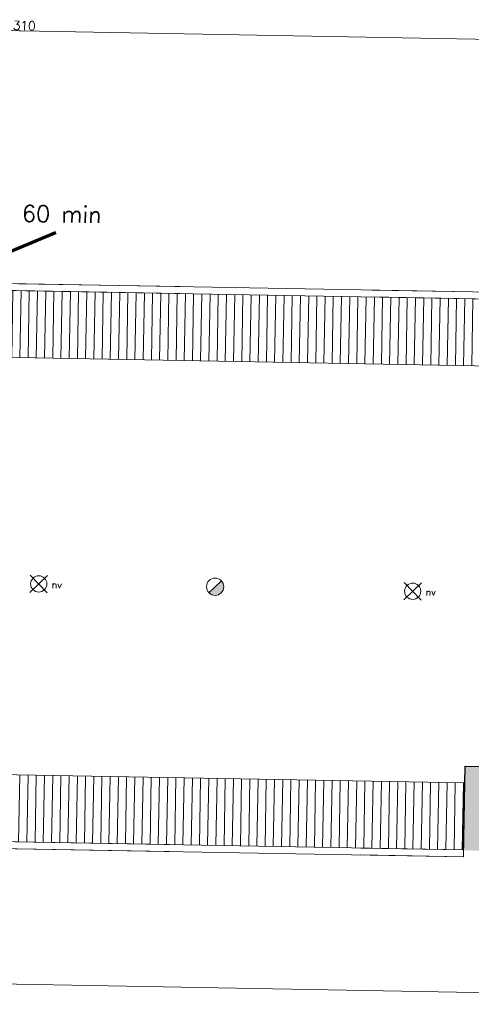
# Model space of a CAD drawing. Header units: millimetres. Extents: x -13022 to 1371524, y -38729 to 632593.
# Tile 202 of 256: x 1009128 to 1017371, y 4829 to 22801. Entities that reach past the tile are written whole.
import ezdxf

# ---------------------------------------------------------------- set-up
doc = ezdxf.new("R2010")
doc.units = ezdxf.units.MM
doc.header["$LTSCALE"] = 35
for name, pattern in [('AI9-LType1', [1.69333, 0.846665, -0.846665]), ('DASHED', [200, 100, -100]), ('DIVIDE', [1250, 862.5, -112.5, 25, -112.5, 25, -112.5])]:
    doc.linetypes.add(name, pattern=pattern)
for name, color, linetype, lineweight in [('Al65----_beveiliging-inst', 92, 'Continuous', 9), ('B95 tekst', 7, 'Continuous', 25), ('brandveiligheid voorzieningen', 10, 'Continuous', 9)]:
    doc.layers.add(name, color=color, linetype=linetype, lineweight=lineweight)
for name, color, linetype in [('LAYER102', 1, 'Continuous'), ('LAYER111', 7, 'Continuous'), ('LAYER22', 7, 'Continuous'), ('LAYER27', 7, 'Continuous'), ('LAYER28', 7, 'Continuous')]:
    doc.layers.add(name, color=color, linetype=linetype)
doc.styles.add('Algemeen', font='simplex.shx', dxfattribs={"height": 2.5})
doc.styles.get("Standard").update_dxf_attribs({"font": 'simplex.shx'})
doc.dimstyles.new('~R----C~', dxfattribs={"dimtxt": 162, "dimasz": 180, "dimexe": 0.18, "dimexo": 0.0625, "dimgap": 16.2, "dimtad": 1, "dimdec": 0, "dimzin": 0, "dimdsep": 46, "dimtxsty": 'Standard', "dimcen": 0.09, "dimse1": 1, "dimse2": 1, "dimclrd": 7, "dimadec": 0, "dimazin": 0, "dimtfac": 1, "dimtdec": 4, "dimtmove": 0, "dimatfit": 3, "dimfxl": 1, "dimtolj": 1, "dimtzin": 0, "dimlwd": 13, "dimarcsym": 0})

# ---------------------------------------------------------------- blocks, each defined once
blk = doc.blocks.new('*D135')
at = {"layer": 'Defpoints', "color": 0, "linetype": 'Continuous', "transparency": 16777216}
for p in [(1008358, 7795), (1028083, 7448), (1028036, 4856)]:
    blk.add_point(p, dxfattribs=at)
at = {"layer": 'LAYER102', "color": 7, "linetype": 'Continuous', "lineweight": 13, "transparency": 16777216}
blk.add_line((1008491, 5208), (1027856, 4859), dxfattribs=at)
at = {"layer": 'LAYER102', "color": 7, "linetype": 'Continuous', "transparency": 16777216}
for points in [[(1008492, 5238), (1008491, 5178), (1008311, 5211)], [(1027857, 4889), (1027856, 4829), (1028036, 4856)]]:
    blk.add_solid(points, dxfattribs=at)
at = {"layer": 'LAYER102', "color": 0, "linetype": 'Continuous', "transparency": 16777216, "insert": (1018175, 5131), "char_height": 162, "attachment_point": 5, "rotation": 358.9686}
blk.add_mtext('\\A1;19728', dxfattribs=at)
blk = doc.blocks.new('*D138')
at = {"layer": 'Defpoints', "color": 0, "linetype": 'Continuous', "transparency": 16777216}
for p in [(1028083, 7448), (1007635, 6871), (1084193, 6438)]:
    blk.add_point(p, dxfattribs=at)
at = {"layer": 'LAYER102', "color": 7, "linetype": 'Continuous', "lineweight": 13, "transparency": 16777216}
blk.add_line((1084180, 5673), (1084190, 6258), dxfattribs=at)
at = {"layer": 'LAYER102', "color": 7, "linetype": 'Continuous', "transparency": 16777216}
for points in [[(1084160, 6258), (1084220, 6257), (1084193, 6438)], [(1084150, 5674), (1084210, 5673), (1084176, 5493)]]:
    blk.add_solid(points, dxfattribs=at)
at = {"layer": 'LAYER102', "color": 0, "linetype": 'Continuous', "transparency": 16777216, "insert": (1084088, 5967), "char_height": 162, "attachment_point": 5, "rotation": 88.9686}
blk.add_mtext('\\A1;945', dxfattribs=at)
blk = doc.blocks.new('*D141')
at = {"layer": 'Defpoints', "color": 0, "linetype": 'Continuous', "transparency": 16777216}
for p in [(1008300, 20881), (1084429, 19511), (1083437, 18952)]:
    blk.add_point(p, dxfattribs=at)
at = {"layer": 'LAYER102', "color": 7, "linetype": 'Continuous', "lineweight": 13, "transparency": 16777216}
blk.add_line((1084422, 19114), (1084425, 19331), dxfattribs=at)
at = {"layer": 'LAYER102', "color": 7, "linetype": 'Continuous', "transparency": 16777216}
for points in [[(1084395, 19331), (1084455, 19330), (1084429, 19511)], [(1084392, 19115), (1084452, 19114), (1084418, 18934)]]:
    blk.add_solid(points, dxfattribs=at)
at = {"layer": 'LAYER102', "color": 0, "linetype": 'Continuous', "transparency": 16777216, "insert": (1084326, 19224), "char_height": 162, "attachment_point": 5, "rotation": 88.9686}
blk.add_mtext('\\A1;577', dxfattribs=at)
blk = doc.blocks.new('*D145')
at = {"layer": 'Defpoints', "color": 0, "linetype": 'Continuous', "transparency": 16777216}
for p in [(1008641, 22606), (1008300, 20881), (1008558, 17988)]:
    blk.add_point(p, dxfattribs=at)
at = {"layer": 'LAYER102', "color": 7, "linetype": 'Continuous', "lineweight": 13, "transparency": 16777216}
for p, q in [((1008151, 22615), (1007971, 22618)), ((1008331, 22612), (1008641, 22606)), ((1008821, 22603), (1009419, 22592))]:
    blk.add_line(p, q, dxfattribs=at)
at = {"layer": 'LAYER102', "color": 7, "linetype": 'Continuous', "transparency": 16777216}
for points in [[(1008152, 22645), (1008151, 22585), (1008331, 22612)], [(1008822, 22633), (1008821, 22573), (1008641, 22606)]]:
    blk.add_solid(points, dxfattribs=at)
at = {"layer": 'LAYER102', "color": 0, "linetype": 'Continuous', "transparency": 16777216, "insert": (1009212, 22693), "char_height": 162, "attachment_point": 5, "rotation": 358.9686}
blk.add_mtext('\\A1;310', dxfattribs=at)
blk = doc.blocks.new('*D146')
at = {"layer": 'Defpoints', "color": 0, "linetype": 'Continuous', "transparency": 16777216}
for p in [(1028353, 22251), (1008558, 17988), (1028246, 16287)]:
    blk.add_point(p, dxfattribs=at)
at = {"layer": 'LAYER102', "color": 7, "linetype": 'Continuous', "lineweight": 13, "transparency": 16777216}
blk.add_line((1008821, 22603), (1028173, 22254), dxfattribs=at)
at = {"layer": 'LAYER102', "color": 7, "linetype": 'Continuous', "transparency": 16777216}
for points in [[(1008822, 22633), (1008821, 22573), (1008641, 22606)], [(1028174, 22284), (1028173, 22224), (1028353, 22251)]]:
    blk.add_solid(points, dxfattribs=at)
at = {"layer": 'LAYER102', "color": 0, "linetype": 'Continuous', "transparency": 16777216, "insert": (1018499, 22526), "char_height": 162, "attachment_point": 5, "rotation": 358.9686}
blk.add_mtext('\\A1;19715', dxfattribs=at)
blk = doc.blocks.new('Brandmelder')
at = {"layer": 'brandveiligheid voorzieningen'}
blk.add_hatch(color=256, dxfattribs=at).paths.add_polyline_path([(76.62, -89.8, 0.198912), (75.85, -87.94), (72.13, -91.66, 0.668179)])
blk.add_line((72.13, -91.66), (75.85, -87.94), dxfattribs=at)
blk.add_circle((73.99, -89.8), 2.63, dxfattribs=at)
blk = doc.blocks.new('Noodverlichting')
at = {"layer": 'Al65----_beveiliging-inst', "color": 92}
for p, q in [((164, -62.36), (158.75, -57.12)), ((158.75, -62.36), (164, -57.12))]:
    blk.add_line(p, q, dxfattribs=at)
blk.add_circle((161.38, -59.74), 2.47, dxfattribs=at)
at = {"layer": 'Al65----_beveiliging-inst', "color": 7, "style": 'Algemeen'}
blk.add_text('nv', height=2.063, dxfattribs=at).set_placement((165.33, -60.96))

msp = doc.modelspace()

# ---------------------------------------------------------------- hatches: boundary and pattern name
at = {"layer": 'LAYER111', "linetype": 'Continuous', "lineweight": 5}
msp.add_hatch(color=254, dxfattribs=at).paths.add_polyline_path([(1017228.409, 7638.778), (1017256.098, 9176.857), (1017556.05, 9171.457), (1017534.441, 7971.152), (1017584.433, 7970.252), (1017578.354, 7632.588)], flags=0)
at = {"layer": 'LAYER27', "linetype": 'Continuous', "lineweight": 13}
h = msp.add_hatch(dxfattribs=at)
h.set_pattern_fill("~A--G'+~", angle=-1.0313675, style=0, pattern_type=0)
h.set_pattern_definition([(88.9686, (1008531.33, 16641.81), (-149.9757, 2.7), [])])
h.paths.add_polyline_path([(1008531.302, 16641.814), (1008553.34, 17865.913), (1028267.708, 17511.001), (1028245.67, 16286.902)], flags=0)
h = msp.add_hatch(dxfattribs=at)
h.set_pattern_fill("~A--G'+~", angle=-1.0313675, style=0, pattern_type=0)
h.set_pattern_definition([(88.9686, (1008357.94, 7807), (-149.9757, 2.7), [])])
h.paths.add_polyline_path([(1008357.937, 7807.003), (1008379.974, 9031.102), (1017250.599, 8871.407), (1017228.562, 7647.308)], flags=0)

# ---------------------------------------------------------------- linework, layer by layer
at = {"layer": 'Al65----_beveiliging-inst', "color": 92, "linetype": 'AI9-LType1', "lineweight": 0, "ltscale": 0.1, "const_width": 60, "flags": 128}
msp.add_lwpolyline([(999201.409, 18910.773), (1000085.308, 18178.783), (1005479.229, 18081.678), (1005459.826, 17003.854), (1008384.541, 16951.201), (1008409.539, 18339.744), (1009789.599, 18916.504)], dxfattribs=at)
at = {"layer": 'LAYER22', "color": 7, "linetype": 'Continuous', "lineweight": 18}
for points in [[(1008531.302, 16641.814), (1008555.589, 17990.892), (1028269.958, 17635.981), (1028245.67, 16286.902)], [(1008553.34, 17865.913), (1028267.708, 17511.001)], [(1008379.974, 9031.102), (1008355.687, 7682.024), (1017226.312, 7522.328), (1017250.599, 8871.407)], [(1008357.937, 7807.003), (1017228.562, 7647.308)]]:
    msp.add_lwpolyline(points, dxfattribs=at)
at = {"layer": 'LAYER22', "color": 7, "linetype": 'DASHED', "lineweight": 18}
for points in [[(1008531.302, 16641.814), (1008555.589, 17990.892), (1028269.958, 17635.981), (1028245.67, 16286.902)], [(1008553.34, 17865.913), (1028267.708, 17511.001)], [(1008379.974, 9031.102), (1008355.687, 7682.024), (1017226.312, 7522.328), (1017250.599, 8871.407)], [(1008357.937, 7807.003), (1017228.562, 7647.308)]]:
    msp.add_lwpolyline(points, dxfattribs=at)
at = {"layer": 'LAYER22', "color": 7, "linetype": 'DIVIDE', "lineweight": 18}
for points in [[(1008531.302, 16641.814), (1028245.67, 16286.902)], [(1008379.974, 9031.102), (1017250.599, 8871.407)]]:
    msp.add_lwpolyline(points, dxfattribs=at)
at = {"layer": 'LAYER28', "color": 7, "linetype": 'Continuous', "lineweight": 25}
msp.add_lwpolyline([(1017228.409, 7638.778), (1017256.098, 9176.857), (1017556.05, 9171.457), (1017534.441, 7971.152), (1017584.433, 7970.252), (1017578.354, 7632.588)], dxfattribs=at)

# ---------------------------------------------------------------- block references
at = {"ltscale": 0.1, "xscale": 60, "yscale": 60, "zscale": 60, "rotation": 358.9686325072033}
for p in [(999859.244, 16260.582), (1006684.662, 16126.417)]:
    msp.add_blockref('Noodverlichting', p, dxfattribs=at)
at = {"layer": 'Al65----_beveiliging-inst', "xscale": 60, "yscale": 60, "zscale": 60, "rotation": 358.9686325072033}
msp.add_blockref('Brandmelder', (1008353.773, 17918.419), dxfattribs=at)

# ---------------------------------------------------------------- texts
at = {"layer": 'B95 tekst', "style": 'Algemeen'}
msp.add_text('60 min', height=300, rotation=358.9686325, dxfattribs=at).set_placement((1009167.455, 19115.349))
at = {"layer": 'LAYER102', "color": 7, "linetype": 'Continuous', "lineweight": 0, "insert": (1150299.296, 12022.799), "char_height": 162, "attachment_point": 7, "rotation": 358.9686325, "line_spacing_factor": 1.333333}
msp.add_mtext("\\pi-1227.7;{\\fArial|b1|i0|c0|p34;\\H1.2346x;bijeenkomstruimte\\P\\pi-1086.7;'panorama-deck'\\fArial|b0|i0|c0|p34;\\H0.81x;\\P\\pi-925.11;bijeenkomstfunctie \\P\\pi-453.52;116,4 m2}", dxfattribs=at)

# ---------------------------------------------------------------- dimensions: what is measured, and where the dimension line sits
at = {"layer": 'LAYER102', "color": 7, "linetype": 'Continuous'}
for base, p1, p2, angle, picture, middle in [((1008641.485, 22605.922), (1008300.011, 20881.203), (1008558.343, 17987.6), 358.9686325, '*D145', (1009212.2, 22692.863)), ((1028353.041, 22251.061), (1008558.343, 17987.6), (1028245.67, 16286.902), 358.9686325, '*D146', (1018499.013, 22525.676)), ((1084428.675, 19510.689), (1083437.143, 18951.852), (1008300.011, 20881.211), 88.9686325, '*D141', (1084326.302, 19224.189)), ((1028036.132, 4855.955), (1008357.788, 7795.231), (1028082.793, 7447.863), 358.9686325, '*D135', (1018175.448, 5130.689)), ((1084193.326, 6437.722), (1007635.036, 6871.075), (1028082.793, 7447.863), 88.9686325, '*D138', (1084087.639, 5967.173))]:
    dim = msp.add_linear_dim(base=base, p1=p1, p2=p2, angle=angle, dimstyle='~R----C~', dxfattribs=at)
    dim.commit()
    dim.dimension.update_dxf_attribs({"geometry": picture, "text_midpoint": middle})

doc.saveas('drawing.dxf')
